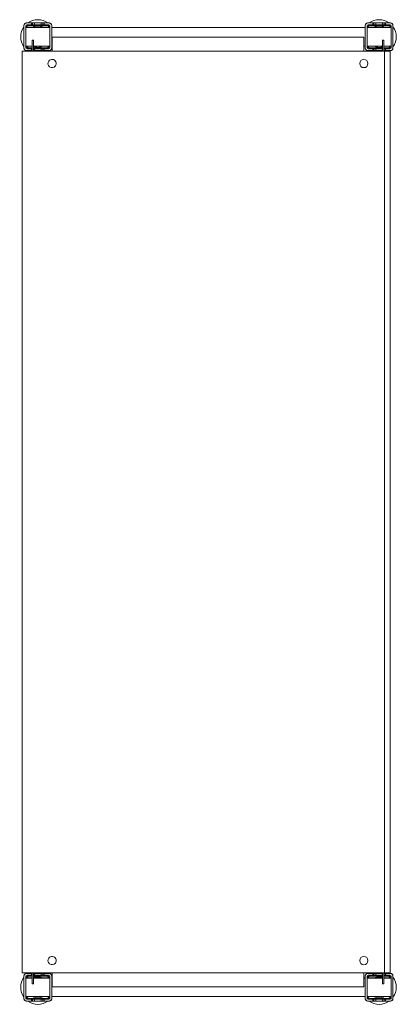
# Model space of a CAD drawing. Header units: millimetres. Extents: x -21 to 388, y -712 to 356.
import ezdxf

# ---------------------------------------------------------------- set-up
doc = ezdxf.new("R2010")
doc.units = ezdxf.units.MM

msp = doc.modelspace()

# ---------------------------------------------------------------- linework, layer by layer
at = {"color": 0, "linetype": 'Continuous', "lineweight": 0}
for p, q in [((-16.8, 349.8), (-16.8, 349.3)), ((-16.8, 349.3), (-16.8, 325.3)), ((-14.8, 349.3), (-14.8, 325.3)), ((-14.8, 347.4), (11.2, 347.4)), ((-14.8, 347.3), (-12.8, 347.3)), ((-14.8, 347.2), (11.2, 347.2)), ((-13.8, 352.3), (-14.3, 352.3)), ((-8.8, 352.3), (-13.8, 352.3)), ((-8.8, 350.3), (-13.8, 350.3)), ((-0.8, 347.3), (-12.8, 347.3)), ((-12.8, 347.3), (-12.8, 347.2)), ((8.2, 349.8), (-11.8, 349.8)), ((8.2, 349.3), (-11.8, 349.3)), ((-8.8, 350.3), (-8.8, 352.3)), ((-8.8, 352.3), (-7.4, 352.3)), ((-8.8, 350.3), (-7.4, 350.3)), ((-7.4, 352.3), (-5.3, 352.3)), ((-7.4, 352.3), (-7.4, 350.3)), ((-7.4, 350.3), (-5.3, 350.3)), ((1.7, 352.3), (-5.3, 352.3)), ((-5.3, 352.3), (-5.3, 350.3)), ((1.7, 350.3), (-5.3, 350.3)), ((-0.8, 347.2), (-0.8, 347.3)), ((-0.8, 347.3), (1.2, 347.3)), ((1.2, 347.3), (1.2, 347.2)), ((1.7, 350.3), (1.7, 352.3)), ((1.7, 352.3), (3.8, 352.3)), ((1.7, 350.3), (3.8, 350.3)), ((3.8, 352.3), (5.2, 352.3)), ((3.8, 352.3), (3.8, 350.3)), ((3.8, 350.3), (5.2, 350.3)), ((10.2, 352.3), (5.2, 352.3)), ((5.2, 352.3), (5.2, 350.3)), ((10.2, 350.3), (5.2, 350.3)), ((10.7, 352.3), (10.2, 352.3)), ((11.2, 325.3), (11.2, 349.3)), ((13.2, 349.3), (13.2, 349.8)), ((13.2, 325.3), (13.2, 349.3)), ((13.2, 347.4), (353.2, 347.4)), ((13.2, 347.2), (353.2, 347.2)), ((353.2, 349.8), (353.2, 349.3)), ((353.2, 349.3), (353.2, 325.3)), ((355.2, 349.3), (355.2, 325.3)), ((355.2, 347.4), (381.2, 347.4)), ((355.2, 347.2), (381.2, 347.2)), ((356.2, 352.3), (355.7, 352.3)), ((361.2, 352.3), (356.2, 352.3)), ((361.2, 350.3), (356.2, 350.3)), ((378.2, 349.8), (358.2, 349.8)), ((378.2, 349.3), (358.2, 349.3)), ((361.2, 350.3), (361.2, 352.3)), ((362.6, 352.3), (361.2, 352.3)), ((361.2, 350.3), (362.6, 350.3)), ((364.7, 352.3), (362.6, 352.3)), ((362.6, 350.3), (362.6, 352.3)), ((362.6, 350.3), (364.7, 350.3)), ((371.7, 352.3), (364.7, 352.3)), ((364.7, 352.3), (364.7, 350.3)), ((371.7, 350.3), (364.7, 350.3)), ((365.2, 347.2), (365.2, 347.3)), ((365.2, 347.3), (367.2, 347.3)), ((379.2, 347.3), (367.2, 347.3)), ((367.2, 347.3), (367.2, 347.2)), ((371.7, 350.3), (371.7, 352.3)), ((373.8, 352.3), (371.7, 352.3)), ((371.7, 350.3), (373.8, 350.3)), ((375.2, 352.3), (373.8, 352.3)), ((373.8, 350.3), (373.8, 352.3)), ((373.8, 350.3), (375.2, 350.3)), ((380.2, 352.3), (375.2, 352.3)), ((375.2, 352.3), (375.2, 350.3)), ((380.2, 350.3), (375.2, 350.3)), ((379.2, 347.2), (379.2, 347.3)), ((379.2, 347.3), (381.2, 347.3)), ((380.7, 352.3), (380.2, 352.3)), ((381.2, 325.3), (381.2, 349.3)), ((383.2, 349.3), (383.2, 349.8)), ((383.2, 325.3), (383.2, 349.3)), ((-8, 333.6), (-6.5, 333.6)), ((-8, 333.6), (-8, 331.8)), ((-8, 321.8), (-8, 331.8)), ((-6.5, 333.6), (-6.5, 331.8)), ((-6.5, 321.8), (-6.5, 331.8)), ((13.6, 336.8), (351.6, 336.8)), ((13.6, 336.8), (13.6, 321.8)), ((351.6, 321.8), (351.6, 336.8)), ((373.2, 333.6), (371.7, 333.6)), ((371.7, 331.8), (371.7, 333.6)), ((371.7, 331.8), (371.7, 324.3)), ((373.2, 331.8), (373.2, 333.6)), ((373.2, 331.8), (373.2, 321.8)), ((-18.9, 321.8), (-18.9, -678.2)), ((-15.6, 321.8), (-18.9, 321.8)), ((-16.8, 325.3), (-16.8, 324.8)), ((-15.6, 321.8), (372.1, 321.8)), ((-14.8, 327.2), (-8, 327.2)), ((-14.3, 322.3), (-13.8, 322.3)), ((-13.8, 324.3), (-8.8, 324.3)), ((-13.8, 322.3), (-8.8, 322.3)), ((-11.8, 325.3), (-8, 325.3)), ((-11.8, 324.8), (-8, 324.8)), ((-8.8, 322.3), (-8.8, 324.3)), ((-8, 324.3), (-8.8, 324.3)), ((-8.8, 322.3), (-8, 322.3)), ((-6.5, 327.2), (11.2, 327.2)), ((-6.5, 325.3), (8.2, 325.3)), ((-6.5, 324.8), (8.2, 324.8)), ((-5.3, 324.3), (-6.5, 324.3)), ((-6.5, 322.3), (-5.3, 322.3)), ((-5.3, 324.3), (1.7, 324.3)), ((-5.3, 324.3), (-5.3, 322.3)), ((-5.3, 322.3), (1.7, 322.3)), ((1.7, 322.3), (1.7, 324.3)), ((3.8, 324.3), (1.7, 324.3)), ((1.7, 322.3), (3.8, 322.3)), ((5.2, 324.3), (3.8, 324.3)), ((3.8, 324.3), (3.8, 322.3)), ((3.8, 322.3), (5.2, 322.3)), ((5.2, 324.3), (10.2, 324.3)), ((5.2, 324.3), (5.2, 322.3)), ((5.2, 322.3), (10.2, 322.3)), ((10.2, 322.3), (10.7, 322.3)), ((13.2, 327.2), (13.6, 327.2)), ((13.2, 324.8), (13.2, 325.3)), ((351.6, 327.2), (353.2, 327.2)), ((353.2, 325.3), (353.2, 324.8)), ((355.2, 327.2), (371.7, 327.2)), ((355.7, 322.3), (356.2, 322.3)), ((356.2, 324.3), (361.2, 324.3)), ((356.2, 322.3), (361.2, 322.3)), ((358.2, 325.3), (371.7, 325.3)), ((358.2, 324.8), (371.7, 324.8)), ((361.2, 322.3), (361.2, 324.3)), ((362.6, 324.3), (361.2, 324.3)), ((362.6, 322.3), (361.2, 322.3)), ((364.7, 324.3), (362.6, 324.3)), ((362.6, 322.3), (362.6, 324.3)), ((364.7, 322.3), (362.6, 322.3)), ((364.7, 324.3), (371.7, 324.3)), ((364.7, 324.3), (364.7, 322.3)), ((364.7, 322.3), (371.7, 322.3)), ((371.7, 322.3), (371.7, 324.3)), ((371.7, 322.3), (371.7, 321.8)), ((372.1, 321.8), (374.1, 321.8)), ((373.2, 327.2), (381.2, 327.2)), ((373.2, 325.3), (378.2, 325.3)), ((373.2, 324.8), (378.2, 324.8)), ((373.8, 324.3), (373.2, 324.3)), ((373.8, 322.3), (373.2, 322.3)), ((375.2, 324.3), (373.8, 324.3)), ((373.8, 322.3), (373.8, 324.3)), ((375.2, 322.3), (373.8, 322.3)), ((374.1, 321.8), (374.1, -678.2)), ((380.1, 321.8), (374.1, 321.8)), ((375.2, 324.3), (380.2, 324.3)), ((375.2, 324.3), (375.2, 322.3)), ((375.2, 322.3), (380.2, 322.3)), ((380.1, 321.8), (380.1, -678.2)), ((380.2, 322.3), (380.7, 322.3)), ((383.2, 324.8), (383.2, 325.3)), ((-18.9, -678.2), (-15.6, -678.2)), ((-16.8, -681.2), (-16.8, -681.7)), ((-16.8, -681.7), (-16.8, -705.7)), ((-15.6, -678.2), (372.1, -678.2)), ((-14.8, -681.7), (-14.8, -705.7)), ((-13.8, -678.7), (-14.3, -678.7)), ((-8.8, -678.7), (-13.8, -678.7)), ((-8.8, -680.7), (-13.8, -680.7)), ((-8, -681.2), (-11.8, -681.2)), ((-8, -681.7), (-11.8, -681.7)), ((-8.8, -680.7), (-8.8, -678.7)), ((-8.8, -678.7), (-8, -678.7)), ((-8.8, -680.7), (-8, -680.7)), ((-8, -688.2), (-8, -678.2)), ((-6.5, -688.2), (-6.5, -678.2)), ((-6.5, -678.7), (-5.3, -678.7)), ((-6.5, -680.7), (-5.3, -680.7)), ((8.2, -681.2), (-6.5, -681.2)), ((8.2, -681.7), (-6.5, -681.7)), ((1.7, -678.7), (-5.3, -678.7)), ((-5.3, -678.7), (-5.3, -680.7)), ((1.7, -680.7), (-5.3, -680.7)), ((1.7, -680.7), (1.7, -678.7)), ((1.7, -678.7), (3.8, -678.7)), ((1.7, -680.7), (3.8, -680.7)), ((3.8, -678.7), (5.2, -678.7)), ((3.8, -678.7), (3.8, -680.7)), ((3.8, -680.7), (5.2, -680.7)), ((10.2, -678.7), (5.2, -678.7)), ((5.2, -678.7), (5.2, -680.7)), ((10.2, -680.7), (5.2, -680.7)), ((10.7, -678.7), (10.2, -678.7)), ((11.2, -705.7), (11.2, -681.7)), ((13.2, -681.7), (13.2, -681.2)), ((13.2, -705.7), (13.2, -681.7)), ((13.6, -678.2), (13.6, -693.2)), ((351.6, -693.2), (351.6, -678.2)), ((353.2, -681.2), (353.2, -681.7)), ((353.2, -681.7), (353.2, -705.7)), ((355.2, -681.7), (355.2, -705.7)), ((356.2, -678.7), (355.7, -678.7)), ((361.2, -678.7), (356.2, -678.7)), ((361.2, -680.7), (356.2, -680.7)), ((371.7, -681.2), (358.2, -681.2)), ((371.7, -681.7), (358.2, -681.7)), ((361.2, -680.7), (361.2, -678.7)), ((362.6, -678.7), (361.2, -678.7)), ((361.2, -680.7), (362.6, -680.7)), ((364.7, -678.7), (362.6, -678.7)), ((362.6, -680.7), (362.6, -678.7)), ((362.6, -680.7), (364.7, -680.7)), ((371.7, -678.7), (364.7, -678.7)), ((364.7, -678.7), (364.7, -680.7)), ((371.7, -680.7), (364.7, -680.7)), ((371.7, -678.2), (371.7, -678.7)), ((371.7, -680.7), (371.7, -678.7)), ((371.7, -680.7), (371.7, -688.2)), ((374.1, -678.2), (372.1, -678.2)), ((373.2, -678.2), (373.2, -688.2)), ((373.8, -678.7), (373.2, -678.7)), ((373.2, -680.7), (373.8, -680.7)), ((378.2, -681.2), (373.2, -681.2)), ((378.2, -681.7), (373.2, -681.7)), ((375.2, -678.7), (373.8, -678.7)), ((373.8, -680.7), (373.8, -678.7)), ((373.8, -680.7), (375.2, -680.7)), ((374.1, -678.2), (380.1, -678.2)), ((380.2, -678.7), (375.2, -678.7)), ((375.2, -678.7), (375.2, -680.7)), ((380.2, -680.7), (375.2, -680.7)), ((380.7, -678.7), (380.2, -678.7)), ((381.2, -705.7), (381.2, -681.7)), ((383.2, -681.7), (383.2, -681.2)), ((383.2, -705.7), (383.2, -681.7)), ((-14.8, -683.6), (-8, -683.6)), ((-14.8, -683.7), (-12.8, -683.7)), ((-14.8, -683.8), (-8, -683.8)), ((-8, -683.7), (-12.8, -683.7)), ((-12.8, -683.7), (-12.8, -683.8)), ((-8, -688.2), (-8, -690)), ((-8, -690), (-6.5, -690)), ((-6.5, -683.6), (11.2, -683.6)), ((-0.8, -683.7), (-6.5, -683.7)), ((-6.5, -683.8), (11.2, -683.8)), ((-6.5, -688.2), (-6.5, -690)), ((-0.8, -683.8), (-0.8, -683.7)), ((-0.8, -683.7), (1.2, -683.7)), ((1.2, -683.7), (1.2, -683.8)), ((13.2, -683.6), (13.6, -683.6)), ((13.2, -683.8), (13.6, -683.8)), ((351.6, -693.2), (13.6, -693.2)), ((351.6, -683.6), (353.2, -683.6)), ((351.6, -683.8), (353.2, -683.8)), ((355.2, -683.6), (371.7, -683.6)), ((355.2, -683.8), (371.7, -683.8)), ((365.2, -683.8), (365.2, -683.7)), ((365.2, -683.7), (367.2, -683.7)), ((371.7, -683.7), (367.2, -683.7)), ((367.2, -683.7), (367.2, -683.8)), ((371.7, -690), (371.7, -688.2)), ((373.2, -690), (371.7, -690)), ((373.2, -683.6), (381.2, -683.6)), ((379.2, -683.7), (373.2, -683.7)), ((373.2, -683.8), (381.2, -683.8)), ((373.2, -690), (373.2, -688.2)), ((379.2, -683.8), (379.2, -683.7)), ((379.2, -683.7), (381.2, -683.7)), ((-14.8, -703.8), (11.2, -703.8)), ((13.2, -703.8), (353.2, -703.8)), ((355.2, -703.8), (381.2, -703.8)), ((-16.8, -705.7), (-16.8, -706.2)), ((-14.3, -708.7), (-13.8, -708.7)), ((-13.8, -706.7), (-8.8, -706.7)), ((-13.8, -708.7), (-8.8, -708.7)), ((-11.8, -705.7), (8.2, -705.7)), ((-11.8, -706.2), (8.2, -706.2)), ((-8.8, -708.7), (-8.8, -706.7)), ((-7.4, -706.7), (-8.8, -706.7)), ((-8.8, -708.7), (-7.4, -708.7)), ((-5.3, -706.7), (-7.4, -706.7)), ((-7.4, -706.7), (-7.4, -708.7)), ((-7.4, -708.7), (-5.3, -708.7)), ((-5.3, -706.7), (1.7, -706.7)), ((-5.3, -706.7), (-5.3, -708.7)), ((-5.3, -708.7), (1.7, -708.7)), ((1.7, -708.7), (1.7, -706.7)), ((3.8, -706.7), (1.7, -706.7)), ((1.7, -708.7), (3.8, -708.7)), ((5.2, -706.7), (3.8, -706.7)), ((3.8, -706.7), (3.8, -708.7)), ((3.8, -708.7), (5.2, -708.7)), ((5.2, -706.7), (10.2, -706.7)), ((5.2, -706.7), (5.2, -708.7)), ((5.2, -708.7), (10.2, -708.7)), ((10.2, -708.7), (10.7, -708.7)), ((13.2, -706.2), (13.2, -705.7)), ((353.2, -705.7), (353.2, -706.2)), ((355.7, -708.7), (356.2, -708.7)), ((356.2, -706.7), (361.2, -706.7)), ((356.2, -708.7), (361.2, -708.7)), ((358.2, -705.7), (378.2, -705.7)), ((358.2, -706.2), (378.2, -706.2)), ((361.2, -708.7), (361.2, -706.7)), ((362.6, -706.7), (361.2, -706.7)), ((362.6, -708.7), (361.2, -708.7)), ((364.7, -706.7), (362.6, -706.7)), ((362.6, -708.7), (362.6, -706.7)), ((364.7, -708.7), (362.6, -708.7)), ((364.7, -706.7), (371.7, -706.7)), ((364.7, -706.7), (364.7, -708.7)), ((364.7, -708.7), (371.7, -708.7)), ((371.7, -708.7), (371.7, -706.7)), ((373.8, -706.7), (371.7, -706.7)), ((373.8, -708.7), (371.7, -708.7)), ((375.2, -706.7), (373.8, -706.7)), ((373.8, -708.7), (373.8, -706.7)), ((375.2, -708.7), (373.8, -708.7)), ((375.2, -706.7), (380.2, -706.7)), ((375.2, -706.7), (375.2, -708.7)), ((375.2, -708.7), (380.2, -708.7)), ((380.2, -708.7), (380.7, -708.7)), ((383.2, -706.2), (383.2, -705.7))]:
    msp.add_line(p, q, dxfattribs=at)
at = {"color": 0, "linetype": 'Continuous', "lineweight": 0, "extrusion": (0, 0, -1)}
for centre, start, end in [((1.8, 337.3), 54.1752, 90), ((1.8, 337.3), 90, 125.8248), ((-368.2, 337.3), 54.1752, 90), ((-368.2, 337.3), 90, 125.8248), ((1.8, 337.3), 324.1752, 35.8248), ((1.8, 337.3), 144.1752, 146.9107), ((-368.2, 337.3), 33.0893, 35.8248), ((-368.2, 337.3), 144.1752, 215.8248), ((1.8, 337.3), 303.0875, 305.8248), ((1.8, 337.3), 234.1752, 236.9125), ((1.8, 337.3), 213.671, 215.8248), ((-368.2, 337.3), 324.1752, 326.9107), ((-368.2, 337.3), 303.0875, 305.8248), ((-368.2, 337.3), 234.1752, 236.9125), ((1.8, -693.7), 324.1752, 35.8248), ((1.8, -693.7), 54.1752, 56.9125), ((1.8, -693.7), 123.0875, 125.8248), ((1.8, -693.7), 144.1752, 146.329), ((-368.2, -693.7), 33.0893, 35.8248), ((-368.2, -693.7), 54.1752, 56.9125), ((-368.2, -693.7), 123.0875, 125.8248), ((-368.2, -693.7), 144.1752, 215.8248), ((1.8, -693.7), 213.0893, 215.8248), ((-368.2, -693.7), 324.1752, 326.9107), ((1.8, -693.7), 270, 305.8248), ((1.8, -693.7), 234.1752, 270), ((-368.2, -693.7), 270, 305.8248), ((-368.2, -693.7), 234.1752, 270)]:
    msp.add_arc(centre, 18.5, start, end, dxfattribs=at)
at = {"color": 0, "linetype": 'Continuous', "lineweight": 0}
for centre, radius, start, end in [((-13.8, 349.3), 3, 90, 180), ((-14.3, 349.8), 2.5, 90, 180), ((-13.8, 349.3), 1, 90, 180), ((-11.8, 347.3), 2.5, 90, 177.7076), ((-11.8, 347.3), 1.99, 90, 177.1251), ((-1.8, 337.3), 11.5, 90, 118.5667), ((-1.8, 337.3), 11.5, 61.4333, 90), ((8.2, 347.3), 2.5, 2.2924, 90), ((8.2, 347.3), 1.99, 2.8749, 90), ((10.2, 349.3), 3, 0, 90), ((10.2, 349.3), 1, 0, 90), ((10.7, 349.8), 2.5, 0, 90), ((356.2, 349.3), 3, 90, 180), ((355.7, 349.8), 2.5, 90, 180), ((356.2, 349.3), 1, 90, 180), ((358.2, 347.3), 2.5, 90, 177.7076), ((358.2, 347.3), 1.99, 90, 177.1251), ((368.2, 337.3), 11.5, 90, 118.5667), ((368.2, 337.3), 11.5, 61.4333, 90), ((378.2, 347.3), 2.5, 2.2924, 90), ((378.2, 347.3), 1.99, 2.8749, 90), ((380.2, 349.3), 3, 0, 90), ((380.2, 349.3), 1, 0, 90), ((380.7, 349.8), 2.5, 0, 90), ((-13.8, 325.3), 3, 180, 270), ((-14.3, 324.8), 2.5, 180, 270), ((-13.8, 325.3), 1, 180, 270), ((-11.8, 327.3), 2.5, 182.2924, 270), ((-11.8, 327.3), 1.99, 182.8749, 270), ((-1.8, 337.3), 11.5, 245.8372, 270), ((-1.8, 337.3), 11.5, 270, 298.5667), ((8.2, 327.3), 2.5, 270, 357.7076), ((8.2, 327.3), 1.99, 270, 357.1251), ((10.2, 325.3), 1, 270, 0), ((10.2, 325.3), 3, 270, 0), ((10.7, 324.8), 2.5, 270, 0), ((356.2, 325.3), 3, 180, 270), ((355.7, 324.8), 2.5, 180, 270), ((356.2, 325.3), 1, 180, 270), ((358.2, 327.3), 2.5, 182.2924, 270), ((358.2, 327.3), 1.99, 182.8749, 270), ((368.2, 337.3), 11.5, 241.4333, 270), ((368.2, 337.3), 11.5, 270, 287.7189), ((368.2, 337.3), 11.5, 295.7715, 298.5667), ((378.2, 327.3), 2.5, 270, 357.7076), ((378.2, 327.3), 1.99, 270, 357.1251), ((380.2, 325.3), 1, 270, 0), ((380.2, 325.3), 3, 270, 0), ((380.7, 324.8), 2.5, 270, 0), ((13.6, 308.3), 4.5, 143.5876, 323.5876), ((13.6, 308.3), 4.5, 323.5876, 143.5876), ((351.6, 308.3), 4.5, 0, 180), ((351.6, 308.3), 4.5, 180, 0), ((13.6, -664.7), 4.5, 143.5876, 323.5876), ((13.6, -664.7), 4.5, 323.5876, 143.5876), ((351.6, -664.7), 4.5, 0, 180), ((351.6, -664.7), 4.5, 180, 0), ((-13.8, -681.7), 3, 90, 180), ((-14.3, -681.2), 2.5, 90, 180), ((-13.8, -681.7), 1, 90, 180), ((-11.8, -683.7), 2.5, 90, 177.7076), ((-11.8, -683.7), 1.99, 90, 177.1251), ((-1.8, -693.7), 11.5, 90, 114.1628), ((-1.8, -693.7), 11.5, 61.4333, 90), ((8.2, -683.7), 2.5, 2.2924, 90), ((8.2, -683.7), 1.99, 2.8749, 90), ((10.2, -681.7), 3, 0, 90), ((10.2, -681.7), 1, 0, 90), ((10.7, -681.2), 2.5, 0, 90), ((356.2, -681.7), 3, 90, 180), ((355.7, -681.2), 2.5, 90, 180), ((356.2, -681.7), 1, 90, 180), ((358.2, -683.7), 2.5, 90, 177.7076), ((358.2, -683.7), 1.99, 90, 177.1251), ((368.2, -693.7), 11.5, 90, 118.5667), ((368.2, -693.7), 11.5, 72.2811, 90), ((368.2, -693.7), 11.5, 61.4333, 64.2285), ((378.2, -683.7), 2.5, 2.2924, 90), ((378.2, -683.7), 1.99, 2.8749, 90), ((380.2, -681.7), 3, 0, 90), ((380.2, -681.7), 1, 0, 90), ((380.7, -681.2), 2.5, 0, 90), ((-11.8, -703.7), 2.5, 182.2924, 270), ((-11.8, -703.7), 1.99, 182.8749, 270), ((-1.8, -693.7), 11.5, 241.4333, 270), ((-1.8, -693.7), 11.5, 270, 298.5667), ((8.2, -703.7), 2.5, 270, 357.7076), ((8.2, -703.7), 1.99, 270, 357.1251), ((358.2, -703.7), 2.5, 182.2924, 270), ((358.2, -703.7), 1.99, 182.8749, 270), ((368.2, -693.7), 11.5, 241.4333, 270), ((368.2, -693.7), 11.5, 270, 298.5667), ((378.2, -703.7), 2.5, 270, 357.7076), ((378.2, -703.7), 1.99, 270, 357.1251), ((-13.8, -705.7), 3, 180, 270), ((-14.3, -706.2), 2.5, 180, 270), ((-13.8, -705.7), 1, 180, 270), ((10.2, -705.7), 1, 270, 0), ((10.2, -705.7), 3, 270, 0), ((10.7, -706.2), 2.5, 270, 0), ((356.2, -705.7), 3, 180, 270), ((355.7, -706.2), 2.5, 180, 270), ((356.2, -705.7), 1, 180, 270), ((380.2, -705.7), 1, 270, 0), ((380.2, -705.7), 3, 270, 0), ((380.7, -706.2), 2.5, 270, 0)]:
    msp.add_arc(centre, radius, start, end, dxfattribs=at)

doc.saveas('drawing.dxf')
